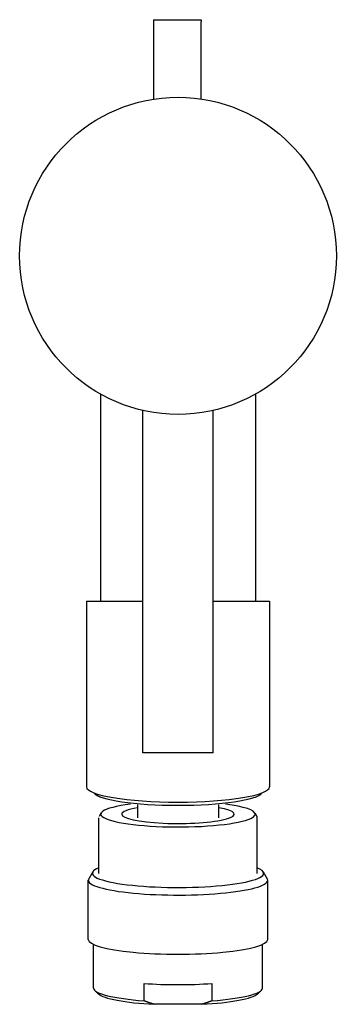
# Model space of a CAD drawing. Header units: millimetres. Extents: x -0.022 to 0.022, y -0.106 to 0.033.
import ezdxf

# ---------------------------------------------------------------- set-up
doc = ezdxf.new("R2010")
doc.units = ezdxf.units.MM
doc.layers.add('BLOCKS', color=3, linetype='Continuous')

msp = doc.modelspace()

# ---------------------------------------------------------------- linework, layer by layer
at = {"layer": 'BLOCKS'}
for p, q in [((-0.0035, 0.0335), (-0.0035, 0.03321)), ((-0.0035, 0.0335), (-0.0035, 0.03321)), ((-0.0035, 0.0335), (0.0033, 0.0335)), ((-0.0035, 0.0335), (0.0033, 0.0335)), ((-0.0035, 0.03321), (-0.0035, 0.02223)), ((-0.0035, 0.03321), (-0.0035, 0.02223)), ((0.0033, 0.0335), (0.0033, 0.03321)), ((0.0033, 0.0335), (0.0033, 0.03321)), ((0.0033, 0.02226), (0.0033, 0.03321)), ((0.0033, 0.02226), (0.0033, 0.03321)), ((-0.011, -0.01963), (-0.011, -0.049)), ((0.011, -0.01963), (0.011, -0.049)), ((-0.005, -0.0705), (-0.005, -0.02194)), ((0.005, -0.0705), (0.005, -0.02194)), ((-0.013, -0.049), (-0.005, -0.049)), ((-0.013, -0.049), (-0.013, -0.07532)), ((0.005, -0.049), (0.013, -0.049)), ((0.013, -0.049), (0.013, -0.07532)), ((0.005, -0.0705), (-0.005, -0.0705)), ((-0.01101, -0.07681), (-0.01148, -0.07654)), ((0.01101, -0.07681), (0.01148, -0.07654)), ((-0.00575, -0.0779), (-0.00575, -0.07971)), ((0.00575, -0.0779), (0.00575, -0.07971)), ((-0.01091, -0.07904), (-0.0112, -0.07953)), ((0.01091, -0.07904), (0.0112, -0.07953)), ((-0.01125, -0.0876), (-0.01125, -0.07971)), ((0.01125, -0.0876), (0.01125, -0.07971)), ((-0.01212, -0.0874), (-0.01269, -0.08838)), ((0.01212, -0.0874), (0.01269, -0.08838)), ((-0.01275, -0.09697), (-0.01275, -0.08858)), ((0.01275, -0.09697), (0.01275, -0.08858)), ((-0.012, -0.10387), (-0.012, -0.09768)), ((0.012, -0.10387), (0.012, -0.09768)), ((-0.0048, -0.10569), (-0.0048, -0.10322)), ((0.0048, -0.10322), (0.0048, -0.10569)), ((-0.01134, -0.10468), (-0.01183, -0.1042)), ((0.01134, -0.10468), (0.01183, -0.1042)), ((0.00335, -0.10618), (-0.00335, -0.10618))]:
    msp.add_line(p, q, dxfattribs=at)
msp.add_circle((0, 0), 0.0225, dxfattribs=at)
for centre, major_axis, ratio, start_param, end_param in [((0, -0.07532), (0.013, 0), 0.167343, 3.141593, 4.712389), ((0, -0.07532), (0.013, 0), 0.167343, 4.712389, 6.283185), ((0, -0.07597), (0.012, 0), 0.165048, 3.252663, 6.172115), ((0, -0.07921), (0.01096, 0), 0.165048, 2.235717, 6.283185), ((0, -0.07921), (0.01096, 0), 0.165048, 0, 0.905876), ((0, -0.07921), (0.008, 0), 0.165048, 2.372799, 3.141593), ((0, -0.07921), (0.008, 0), 0.165048, 3.141593, 7.051979), ((0, -0.07971), (-0.01125, 0), 0.165048, 3.141593, 3.238359), ((0, -0.0876), (0.01217, 0), 0.165048, 2.74974, 6.283185), ((0, -0.0876), (0.01217, 0), 0.165048, 0, 0.391853), ((0, -0.08858), (-0.01275, 0), 0.165048, 6.186419, 9.424778), ((0, -0.08858), (-0.01275, 0), 0.165048, 3.141593, 3.238359), ((0, -0.09697), (-0.01275, 0), 0.165048, 0, 3.141593), ((0, -0.10141), (-0.012, 0), 0.165048, 1.159658, 1.981934), ((0, -0.10387), (0.012, 0), 0.165048, 3.141593, 4.301251), ((0, -0.10436), (-0.0115, 0), 0.165048, 0.168134, 1.274833), ((0, -0.10436), (-0.0115, 0), 0.165048, 1.866759, 2.973459), ((0, -0.10387), (0.012, 0), 0.165048, 5.123527, 6.283185)]:
    msp.add_ellipse(centre, major_axis=major_axis, ratio=ratio, start_param=start_param, end_param=end_param, dxfattribs=at)
for points, weights in [([(-0.00335, -0.10618), (-0.00406, -0.10598), (-0.0048, -0.10569)], [1, 1.00734377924, 1.01092215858]), ([(0.0048, -0.10569), (0.00406, -0.10598), (0.00335, -0.10618)], [1.01092215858, 1.00734377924, 1])]:
    msp.add_rational_spline(points, weights, degree=2, dxfattribs=at)

doc.saveas('drawing.dxf')
